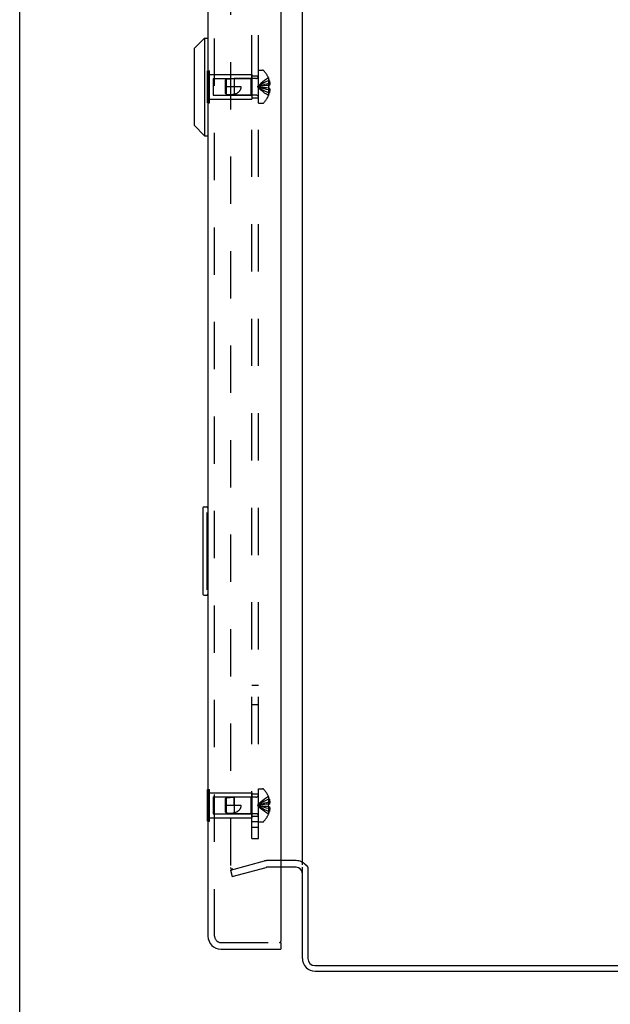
# Model space of a CAD drawing. Header units: inches. Extents: x 0 to 97.1, y 0 to 62.9.
# Tile 1 of 56: x 0 to 6.7, y 20.6 to 31.7. Entities that reach past the tile are written whole.
import ezdxf

# ---------------------------------------------------------------- set-up
doc = ezdxf.new("R2010")
doc.units = ezdxf.units.IN
doc.header["$LTSCALE"] = 5.342857
doc.header["$MEASUREMENT"] = 0
doc.linetypes.add('HIDDEN', pattern=[0.2, 0.1, -0.1])
doc.layers.get('0').update_dxf_attribs({"linetype": 'CONTINUOUS'})
for name, color, linetype in [('DEFAULT_2', 8, 'HIDDEN'), ('DIMENSIONS', 7, 'CONTINUOUS'), ('REAR_DOOR', 7, 'CONTINUOUS'), ('SUBPANEL', 7, 'CONTINUOUS')]:
    doc.layers.add(name, color=color, linetype=linetype)
doc.styles.get("Standard").update_dxf_attribs({"font": 'arial.ttf'})
doc.dimstyles.new('DIMSTYLE_1', dxfattribs={"dimtxt": 0.428571, "dimasz": 0.571429, "dimexe": 0.09, "dimexo": 0.07, "dimgap": 0.0375, "dimtad": 0, "dimtih": 1, "dimtoh": 1, "dimzin": 4, "dimdsep": 46, "dimtxsty": 'Standard', "dimblk": '_FILLED', "dimblk1": '_FILLED', "dimblk2": '_FILLED', "dimcen": 0.09, "dimadec": 3, "dimazin": 1, "dimtfac": 1, "dimtdec": 3, "dimtofl": 0, "dimtmove": 0, "dimatfit": 3, "dimldrblk": '_FILLED', "dimfxl": 0, "dimtolj": 1, "dimtzin": 4, "dimarcsym": 0})

# ---------------------------------------------------------------- blocks, each defined once
blk = doc.blocks.new('_FILLED')
at = {"color": 0, "linetype": 'ByBlock'}
blk.add_solid([(0, 0), (-1, 0.2), (-1, -0.2)], dxfattribs=at)
blk = doc.blocks.new('*D17')
at = {"layer": 'DIMENSIONS', "color": 2, "linetype": 'Continuous'}
for p, q in [((2.702, 35.002), (5.773, 35.002)), ((13.294, 35.002), (10.223, 35.002))]:
    blk.add_line(p, q, dxfattribs=at)
at = {"layer": 'DIMENSIONS', "color": 2, "linetype": 'Continuous', "xscale": 0.5714285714, "yscale": 0.5714285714, "zscale": 0.5714285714, "rotation": 180}
blk.add_blockref('_FILLED', (2.702, 35.002), dxfattribs=at)
at = {"layer": 'DIMENSIONS', "color": 2, "linetype": 'Continuous', "xscale": 0.5714285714, "yscale": 0.5714285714, "zscale": 0.5714285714}
blk.add_blockref('_FILLED', (13.294, 35.002), dxfattribs=at)
at = {"layer": 'DIMENSIONS', "color": 2, "linetype": 'Continuous', "insert": (7.998, 35.217), "char_height": 0.42857, "width": 4.02124, "attachment_point": 2, "line_spacing_factor": 0.9}
blk.add_mtext('10.59 USABLE\\PDEPTH', dxfattribs=at)

msp = doc.modelspace()

# ---------------------------------------------------------------- linework, layer by layer
at = {"color": 7, "linetype": 'Continuous'}
msp.add_line((0, 0), (0, 62.857143), dxfattribs=at)
at = {"color": 3, "linetype": 'Continuous'}
for p, q in [((3.199201, 22.145072), (3.199201, 39.741072)), ((3.129201, 22.193072), (2.95628, 22.193072)), ((3.129201, 22.118072), (2.95628, 22.118072)), ((3.199201, 21.088072), (3.199201, 22.118072)), ((3.252529, 22.130437), (3.254932, 22.12629)), ((3.262201, 22.115013), (3.262201, 21.086072)), ((3.342201, 21.006072), (12.794201, 21.006072)), ((3.344201, 20.943072), (12.794201, 20.943072))]:
    msp.add_line(p, q, dxfattribs=at)
for points in [[(3.24096, 22.145072), (3.242036, 22.144046), (3.243093, 22.143003), (3.244127, 22.14194), (3.245122, 22.14087), (3.246071, 22.139798), (3.246968, 22.138728), (3.247817, 22.137656), (3.248609, 22.136595), (3.249342, 22.135557), (3.250031, 22.13453), (3.250687, 22.133505), (3.251318, 22.132483), (3.25193, 22.131459), (3.252529, 22.130437)], [(3.254932, 22.12629), (3.25559, 22.125177), (3.256266, 22.124053), (3.256937, 22.122956), (3.257617, 22.121866), (3.25831, 22.120777), (3.259022, 22.11968), (3.259757, 22.118568), (3.260526, 22.117428), (3.261341, 22.116242), (3.262201, 22.115013)]]:
    msp.add_lwpolyline(points, dxfattribs=at)
at = {"color": 7, "linetype": 'Continuous'}
for start, end in [(66.1323246, 90), (38.7549213, 41.964843)]:
    msp.add_arc((3.129201, 22.048072), 0.145, start, end, dxfattribs=at)
at = {"color": 3, "linetype": 'Continuous'}
for centre, radius, start, end in [((3.129201, 22.048072), 0.07, 5.5412434, 90), ((3.344201, 21.088072), 0.145, 180, 270), ((3.342201, 21.086072), 0.08, 180, 270)]:
    msp.add_arc(centre, radius, start, end, dxfattribs=at)
at = {"layer": 'DEFAULT_2', "color": 8, "linetype": 'HIDDEN'}
for p, q in [((2.386693, 39.770494), (2.386693, 22.11565)), ((2.386693, 22.086182), (2.770987, 22.189153)), ((2.95628, 22.193072), (2.800751, 22.193072)), ((2.386693, 22.086182), (2.406105, 22.013738)), ((2.406012, 22.09565), (2.404414, 22.095718)), ((2.406105, 22.013738), (2.790398, 22.116709)), ((2.95628, 22.118072), (2.800751, 22.118072))]:
    msp.add_line(p, q, dxfattribs=at)
for points in [[(2.386693, 22.11565), (2.38676, 22.113993), (2.386957, 22.112358), (2.387285, 22.11074), (2.38774, 22.109156), (2.38832, 22.107617), (2.389021, 22.106131), (2.389839, 22.104712), (2.390766, 22.103366), (2.391798, 22.102105), (2.392927, 22.100936), (2.394145, 22.099868), (2.395444, 22.098907), (2.396816, 22.098061), (2.39825, 22.097335), (2.399737, 22.096734), (2.401267, 22.096262), (2.402829, 22.095923), (2.404414, 22.095718)], [(2.410751, 22.096261), (2.409183, 22.095921), (2.407604, 22.095718), (2.406012, 22.09565)]]:
    msp.add_lwpolyline(points, dxfattribs=at)
for centre, radius, start, end in [((2.800751, 22.078072), 0.115, 90, 105), ((3.129201, 22.048072), 0.145, 41.964843, 66.1323246), ((2.800751, 22.078072), 0.04, 90, 105)]:
    msp.add_arc(centre, radius, start, end, dxfattribs=at)
at = {"layer": 'REAR_DOOR', "color": 3, "linetype": 'Continuous'}
for p, q in [((2.13128, 40.548072), (2.13128, 21.338072)), ((2.95628, 40.603072), (2.95628, 21.283072)), ((2.27628, 21.193072), (2.95628, 21.193072))]:
    msp.add_line(p, q, dxfattribs=at)
at = {"layer": 'REAR_DOOR', "color": 8, "linetype": 'HIDDEN'}
for p, q in [((2.20628, 21.338072), (2.20628, 40.548072)), ((2.12728, 30.762938), (2.12728, 31.123205)), ((2.12728, 31.123205), (2.14828, 31.123205)), ((2.14828, 30.762938), (2.14828, 31.123205)), ((2.14828, 31.083072), (2.62728, 31.083072)), ((2.62728, 31.083072), (2.62728, 30.803072)), ((2.70228, 30.756572), (2.70228, 31.129572)), ((2.70228, 31.129572), (2.74883, 31.129572)), ((2.12728, 31.033138), (2.14828, 31.033138)), ((2.18978, 31.038072), (2.18978, 30.848072)), ((2.18978, 31.038072), (2.61728, 31.038072)), ((2.32728, 31.017071), (2.33723, 31.028066)), ((2.32728, 31.017071), (2.32728, 30.869072)), ((2.33723, 31.028066), (2.42728, 31.037071)), ((2.33723, 31.028066), (2.33723, 30.858077)), ((2.42728, 31.037072), (2.42728, 30.849072)), ((2.67408, 31.037072), (2.42728, 31.037072)), ((2.61728, 31.038072), (2.62728, 31.048072)), ((2.61728, 31.038072), (2.61728, 30.848072)), ((2.750967, 30.951625), (2.730478, 30.948936)), ((2.77193, 30.954119), (2.750784, 30.951602)), ((2.793487, 30.956435), (2.771679, 30.954091)), ((2.815636, 30.958572), (2.793164, 30.956402)), ((2.815636, 31.042572), (2.815238, 31.042338)), ((2.815238, 31.042338), (2.815637, 31.041357)), ((2.815636, 30.958572), (2.815238, 30.958535)), ((2.815636, 31.041357), (2.815636, 30.958572)), ((2.815636, 31.011572), (2.825684, 31.011572)), ((2.815636, 30.977971), (2.830586, 30.977971)), ((2.815636, 30.958572), (2.825684, 30.958572)), ((2.12728, 30.853005), (2.14828, 30.853005)), ((2.18978, 30.848072), (2.61728, 30.848072)), ((2.50728, 30.943072), (2.32728, 30.943072)), ((2.332067, 30.863797), (2.32728, 30.869072)), ((2.32728, 30.869072), (2.33723, 30.858077)), ((2.33723, 30.858137), (2.332067, 30.863797)), ((2.33723, 30.858077), (2.42728, 30.849072)), ((2.67408, 30.849072), (2.42728, 30.849072)), ((2.61728, 30.848072), (2.62728, 30.838072)), ((2.815636, 30.927572), (2.793164, 30.929742)), ((2.815238, 30.927608), (2.815636, 30.927572)), ((2.815636, 30.844786), (2.815238, 30.843805)), ((2.815238, 30.843805), (2.815636, 30.843572)), ((2.815636, 30.927572), (2.815636, 30.844786)), ((2.825684, 30.927572), (2.815636, 30.927572)), ((2.815636, 30.908172), (2.830586, 30.908172)), ((2.815636, 30.874572), (2.825684, 30.874572)), ((2.12728, 30.762938), (2.14828, 30.762938)), ((2.14828, 30.803072), (2.62728, 30.803072)), ((2.70228, 30.756572), (2.74883, 30.756572)), ((2.13128, 22.998205), (2.14828, 22.998205)), ((2.14828, 22.637938), (2.14828, 22.998205)), ((2.14828, 22.958072), (2.62728, 22.958072)), ((2.62728, 22.958072), (2.62728, 22.678072)), ((2.70228, 23.004572), (2.74883, 23.004572)), ((2.70228, 22.631572), (2.70228, 23.004572)), ((2.13128, 22.908138), (2.14828, 22.908138)), ((2.18978, 22.913072), (2.61728, 22.913072)), ((2.18978, 22.913072), (2.18978, 22.723072)), ((2.32728, 22.892071), (2.33723, 22.903066)), ((2.32728, 22.892071), (2.32728, 22.744072)), ((2.33723, 22.903066), (2.42728, 22.912071)), ((2.33723, 22.903066), (2.33723, 22.733077)), ((2.67408, 22.912072), (2.42728, 22.912072)), ((2.427283, 22.818072), (2.42728, 22.912072)), ((2.42728, 22.912072), (2.42728, 22.724072)), ((2.61728, 22.913072), (2.62728, 22.923072)), ((2.61728, 22.913072), (2.61728, 22.723072)), ((2.750967, 22.826625), (2.730478, 22.823936)), ((2.77193, 22.829119), (2.750784, 22.826602)), ((2.793487, 22.831435), (2.771679, 22.829091)), ((2.815636, 22.833572), (2.793164, 22.831402)), ((2.815636, 22.917572), (2.815238, 22.917338)), ((2.815636, 22.916357), (2.815238, 22.917338)), ((2.815636, 22.833572), (2.815238, 22.833535)), ((2.815636, 22.916357), (2.815636, 22.833572)), ((2.815636, 22.886572), (2.825684, 22.886572)), ((2.815636, 22.852971), (2.830586, 22.852971)), ((2.815636, 22.833572), (2.825684, 22.833572)), ((2.13128, 22.728005), (2.14828, 22.728005)), ((2.18978, 22.723072), (2.61728, 22.723072)), ((2.50728, 22.818072), (2.32728, 22.818072)), ((2.332067, 22.738797), (2.32728, 22.744072)), ((2.32728, 22.744072), (2.33723, 22.733077)), ((2.33723, 22.733137), (2.332067, 22.738797)), ((2.33723, 22.733077), (2.42728, 22.724072)), ((2.67408, 22.724072), (2.42728, 22.724072)), ((2.61728, 22.723072), (2.62728, 22.713072)), ((2.815636, 22.802572), (2.793164, 22.804742)), ((2.815238, 22.802608), (2.815636, 22.802572)), ((2.815636, 22.719786), (2.815238, 22.718805)), ((2.815238, 22.718805), (2.815636, 22.718572)), ((2.825684, 22.802572), (2.815636, 22.802572)), ((2.815636, 22.802572), (2.815636, 22.719786)), ((2.815636, 22.783172), (2.830586, 22.783172)), ((2.815636, 22.749572), (2.825684, 22.749572)), ((2.13128, 22.637938), (2.14828, 22.637938)), ((2.14828, 22.678072), (2.62728, 22.678072)), ((2.70228, 22.631572), (2.74883, 22.631572)), ((2.27628, 21.268072), (2.94128, 21.268072))]:
    msp.add_line(p, q, dxfattribs=at)
at = {"layer": 'REAR_DOOR', "color": 7, "linetype": 'Continuous'}
for p, q in [((1.9738, 31.373843), (2.09191, 31.491954)), ((2.09191, 31.491954), (2.09191, 30.389591)), ((2.09191, 31.491954), (2.13128, 31.491954)), ((1.9738, 31.373843), (1.9738, 30.507702)), ((1.9738, 30.507702), (2.09191, 30.389591)), ((2.09191, 30.389591), (2.13128, 30.389591)), ((2.07128, 26.178072), (2.07128, 25.208072)), ((2.08628, 26.193072), (2.13128, 26.193072)), ((2.117947, 26.093072), (2.117947, 25.293072)), ((2.08628, 25.193072), (2.13128, 25.193072)), ((2.12728, 22.998205), (2.13128, 22.998205)), ((2.12728, 22.637938), (2.12728, 22.998205)), ((2.12728, 22.908138), (2.13128, 22.908138)), ((2.12728, 22.728005), (2.13128, 22.728005)), ((2.12728, 22.637938), (2.13128, 22.637938)), ((2.94128, 21.268072), (2.95628, 21.268072)), ((2.95628, 21.268072), (2.95628, 21.193072))]:
    msp.add_line(p, q, dxfattribs=at)
at = {"layer": 'REAR_DOOR', "color": 8, "linetype": 'HIDDEN'}
for points in [[(2.815238, 31.042338), (2.793164, 31.028642), (2.771679, 31.013806), (2.750784, 30.997831), (2.730478, 30.980717), (2.710762, 30.962464), (2.691636, 30.943072)], [(2.815636, 31.011572), (2.793487, 31.002127), (2.77193, 30.991894), (2.750967, 30.980872), (2.730597, 30.969061), (2.71082, 30.956461), (2.691636, 30.943072)], [(2.815636, 30.977971), (2.793487, 30.973159), (2.77193, 30.967946), (2.750967, 30.96233), (2.730597, 30.956313), (2.71082, 30.949893), (2.691636, 30.943072)], [(2.730597, 30.948952), (2.71082, 30.946101), (2.691636, 30.943072)], [(2.730478, 30.948936), (2.710762, 30.946093), (2.691636, 30.943072)], [(2.815238, 30.958535), (2.81546, 30.953384), (2.815592, 30.948241), (2.815636, 30.943072), (2.815592, 30.937902), (2.81546, 30.932759), (2.815238, 30.927608)], [(2.825684, 31.011572), (2.826679, 31.007111), (2.827557, 31.002737), (2.828313, 30.998454), (2.82896, 30.99425), (2.829504, 30.990122), (2.829953, 30.986045), (2.830314, 30.981992), (2.830586, 30.977971)], [(2.830586, 30.977971), (2.8303, 30.975553), (2.829922, 30.973131), (2.829451, 30.970704), (2.828886, 30.968276), (2.828227, 30.965846), (2.827473, 30.963417), (2.826626, 30.960993), (2.825684, 30.958572)], [(2.33723, 30.858137), (2.348737, 30.857202), (2.360339, 30.856519), (2.372096, 30.856065), (2.383794, 30.855908), (2.395289, 30.856107), (2.406453, 30.856671), (2.417093, 30.857632), (2.427283, 30.858979)], [(2.427283, 30.858979), (2.434642, 30.861115), (2.441545, 30.863426), (2.447984, 30.865906), (2.453982, 30.868539), (2.459559, 30.871312), (2.464717, 30.8742), (2.469459, 30.87718), (2.473801, 30.880227), (2.477747, 30.883308), (2.481336, 30.886421), (2.484601, 30.889555), (2.487567, 30.892708), (2.490264, 30.895876), (2.492714, 30.899067), (2.494943, 30.902283), (2.496968, 30.905542), (2.498814, 30.908861), (2.500486, 30.912266), (2.502007, 30.915799), (2.503357, 30.919447), (2.504529, 30.923219), (2.505509, 30.927088), (2.506279, 30.931034), (2.506835, 30.935031), (2.507168, 30.939043), (2.50728, 30.943072)], [(2.815238, 30.843805), (2.793164, 30.857502), (2.771679, 30.872338), (2.750784, 30.888312), (2.730478, 30.905426), (2.710762, 30.92368), (2.691636, 30.943072)], [(2.815636, 30.874572), (2.793487, 30.884016), (2.77193, 30.89425), (2.750967, 30.905272), (2.730597, 30.917083), (2.71082, 30.929683), (2.691636, 30.943072)], [(2.815636, 30.908172), (2.793487, 30.912984), (2.77193, 30.918198), (2.750967, 30.923813), (2.730597, 30.929831), (2.71082, 30.93625), (2.691636, 30.943072)], [(2.793487, 30.929709), (2.771679, 30.932053), (2.750784, 30.934541), (2.730478, 30.937207), (2.710762, 30.940051), (2.691636, 30.943072)], [(2.77193, 30.932024), (2.750967, 30.934518), (2.730597, 30.937191), (2.71082, 30.940042), (2.691636, 30.943072)], [(2.825684, 30.927572), (2.826626, 30.925151), (2.827473, 30.922726), (2.828227, 30.920298), (2.828886, 30.917868), (2.829451, 30.915439), (2.829922, 30.913013), (2.8303, 30.910591), (2.830586, 30.908172)], [(2.830586, 30.908172), (2.830314, 30.904152), (2.829953, 30.900098), (2.829504, 30.896021), (2.82896, 30.891893), (2.828313, 30.887689), (2.827557, 30.883406), (2.826679, 30.879033), (2.825684, 30.874572)], [(2.815238, 22.917338), (2.793164, 22.903642), (2.771679, 22.888806), (2.750784, 22.872831), (2.730478, 22.855717), (2.710762, 22.837464), (2.691636, 22.818072)], [(2.815636, 22.886572), (2.793487, 22.877127), (2.77193, 22.866894), (2.750967, 22.855872), (2.730597, 22.844061), (2.71082, 22.831461), (2.691636, 22.818072)], [(2.815636, 22.852971), (2.793487, 22.848159), (2.77193, 22.842946), (2.750967, 22.83733), (2.730597, 22.831313), (2.71082, 22.824893), (2.691636, 22.818072)], [(2.730597, 22.823952), (2.71082, 22.821101), (2.691636, 22.818072)], [(2.730478, 22.823936), (2.710762, 22.821093), (2.691636, 22.818072)], [(2.815238, 22.833535), (2.81546, 22.828384), (2.815592, 22.823241)], [(2.815238, 22.802608), (2.81546, 22.807759), (2.815592, 22.812902), (2.815636, 22.818072), (2.815592, 22.823241)], [(2.825684, 22.886572), (2.826679, 22.882111), (2.827557, 22.877737), (2.828313, 22.873454), (2.82896, 22.86925), (2.829504, 22.865122), (2.829953, 22.861045), (2.830314, 22.856992), (2.830586, 22.852971)], [(2.830586, 22.852971), (2.8303, 22.850553), (2.829922, 22.848131), (2.829451, 22.845704), (2.828886, 22.843276), (2.828227, 22.840846), (2.827473, 22.838417), (2.826626, 22.835993), (2.825684, 22.833572)], [(2.33723, 22.733137), (2.348737, 22.732202), (2.360339, 22.731519), (2.372096, 22.731065), (2.383794, 22.730908), (2.395289, 22.731107), (2.406453, 22.731671), (2.417093, 22.732632), (2.427283, 22.733979)], [(2.427283, 22.733979), (2.434642, 22.736115), (2.441545, 22.738426), (2.447984, 22.740906), (2.453982, 22.743539), (2.459559, 22.746312), (2.464717, 22.7492), (2.469459, 22.75218), (2.473801, 22.755227), (2.477747, 22.758308), (2.481336, 22.761421), (2.484601, 22.764555), (2.487567, 22.767708), (2.490264, 22.770876), (2.492714, 22.774067), (2.494943, 22.777283), (2.496968, 22.780542), (2.498814, 22.783861), (2.500486, 22.787266), (2.502007, 22.790799), (2.503357, 22.794447), (2.504529, 22.798219), (2.505509, 22.802088), (2.506279, 22.806034), (2.506835, 22.810031), (2.507168, 22.814043), (2.50728, 22.818072)], [(2.815636, 22.749572), (2.793487, 22.759016), (2.77193, 22.76925), (2.750967, 22.780272), (2.730597, 22.792083), (2.71082, 22.804683), (2.691636, 22.818072)], [(2.815238, 22.718805), (2.793164, 22.732502), (2.771679, 22.747338), (2.750784, 22.763312), (2.730478, 22.780426), (2.710762, 22.79868), (2.691636, 22.818072)], [(2.793487, 22.804709), (2.771679, 22.807053), (2.750784, 22.809541), (2.730478, 22.812207), (2.710762, 22.815051), (2.691636, 22.818072)], [(2.77193, 22.807024), (2.750967, 22.809518), (2.730597, 22.812191), (2.71082, 22.815042), (2.691636, 22.818072)], [(2.815636, 22.783172), (2.793487, 22.787984), (2.77193, 22.793198), (2.750967, 22.798813), (2.730597, 22.804831), (2.71082, 22.81125), (2.691636, 22.818072)], [(2.825684, 22.802572), (2.826626, 22.800151), (2.827473, 22.797726), (2.828227, 22.795298), (2.828886, 22.792868), (2.829451, 22.790439), (2.829922, 22.788013), (2.8303, 22.785591), (2.830586, 22.783172)], [(2.830586, 22.783172), (2.830314, 22.779152), (2.829953, 22.775098), (2.829504, 22.771021), (2.82896, 22.766893), (2.828313, 22.762689), (2.827557, 22.758406), (2.826679, 22.754033), (2.825684, 22.749572)]]:
    msp.add_lwpolyline(points, dxfattribs=at)
at = {"layer": 'REAR_DOOR', "color": 7, "linetype": 'Continuous'}
for points in [[(2.11628, 26.129242), (2.116764, 26.123559), (2.11717, 26.117709), (2.117502, 26.111716), (2.117747, 26.105599), (2.117894, 26.099376), (2.117947, 26.093072)], [(2.117947, 25.293072), (2.117892, 25.286771), (2.117745, 25.28055), (2.117501, 25.274434), (2.117171, 25.26844), (2.116765, 25.262588), (2.11628, 25.2569)]]:
    msp.add_lwpolyline(points, dxfattribs=at)
at = {"layer": 'REAR_DOOR', "color": 8, "linetype": 'HIDDEN'}
for centre, radius, start, end in [((2.67408, 31.065272), 0.0282, 270, 360), ((2.74883, 31.109572), 0.02, 43.5137951, 90), ((2.57346, 30.943072), 0.26182, 22.3356872, 43.5137951), ((2.57346, 30.943072), 0.261361, 15.1941118, 22.089377), ((2.67408, 30.820872), 0.0282, 0, 90), ((2.57346, 30.943072), 0.26182, 316.4862049, 337.6643128), ((2.57346, 30.943072), 0.261361, 337.910623, 344.8058882), ((2.74883, 30.776572), 0.02, 270, 316.4862049), ((2.67408, 22.940272), 0.0282, 270, 360), ((2.74883, 22.984572), 0.02, 43.5137951, 90), ((2.57346, 22.818072), 0.26182, 22.3356872, 43.5137951), ((2.57346, 22.818072), 0.261361, 15.1941118, 22.089377), ((2.67408, 22.695872), 0.0282, 0, 90), ((2.57346, 22.818072), 0.26182, 316.4862049, 337.6643128), ((2.57346, 22.818072), 0.261361, 337.910623, 344.8058882), ((2.74883, 22.651572), 0.02, 270, 316.4862049), ((2.27628, 21.338072), 0.07, 180, 270)]:
    msp.add_arc(centre, radius, start, end, dxfattribs=at)
at = {"layer": 'REAR_DOOR', "color": 7, "linetype": 'Continuous'}
for centre, start, end in [((2.08628, 26.178072), 90, 180), ((2.11628, 26.178072), 0, 90), ((2.08628, 25.208072), 180, 270), ((2.11628, 25.208072), 270, 360)]:
    msp.add_arc(centre, 0.015, start, end, dxfattribs=at)
at = {"layer": 'REAR_DOOR', "color": 3, "linetype": 'Continuous'}
for centre, radius, start, end in [((2.27628, 21.338072), 0.145, 180, 270), ((2.94128, 21.283072), 0.015, 270, 360)]:
    msp.add_arc(centre, radius, start, end, dxfattribs=at)
at = {"layer": 'SUBPANEL', "color": 8, "linetype": 'HIDDEN'}
for p, q in [((2.62728, 22.443072), (2.62728, 39.443072)), ((2.70228, 22.443072), (2.70228, 39.443072)), ((2.62728, 31.068072), (2.70228, 31.068072)), ((2.62728, 30.818072), (2.70228, 30.818072)), ((2.62728, 24.177072), (2.70228, 24.177072)), ((2.62728, 23.959072), (2.70228, 23.959072)), ((2.70228, 22.943072), (2.62728, 22.943072)), ((2.70228, 22.693072), (2.62728, 22.693072)), ((2.62728, 22.637072), (2.70228, 22.637072)), ((2.70228, 22.568072), (2.62728, 22.568072)), ((2.62728, 22.443072), (2.70228, 22.443072))]:
    msp.add_line(p, q, dxfattribs=at)

# ---------------------------------------------------------------- dimensions: what is measured, and where the dimension line sits
at = {"layer": 'DIMENSIONS', "color": 2, "linetype": 'Continuous'}
dim = msp.add_linear_dim(base=(13.294201, 35.002473), p1=(2.70228, 23.600856), p2=(13.294201, 21.568072), text='<> USABLE\\PDEPTH', dimstyle='DIMSTYLE_1', dxfattribs=at)
dim.commit()
dim.dimension.update_dxf_attribs({"geometry": '*D17', "text_midpoint": (7.99824, 34.681044), "dimtype": 160})

doc.saveas('drawing.dxf')
